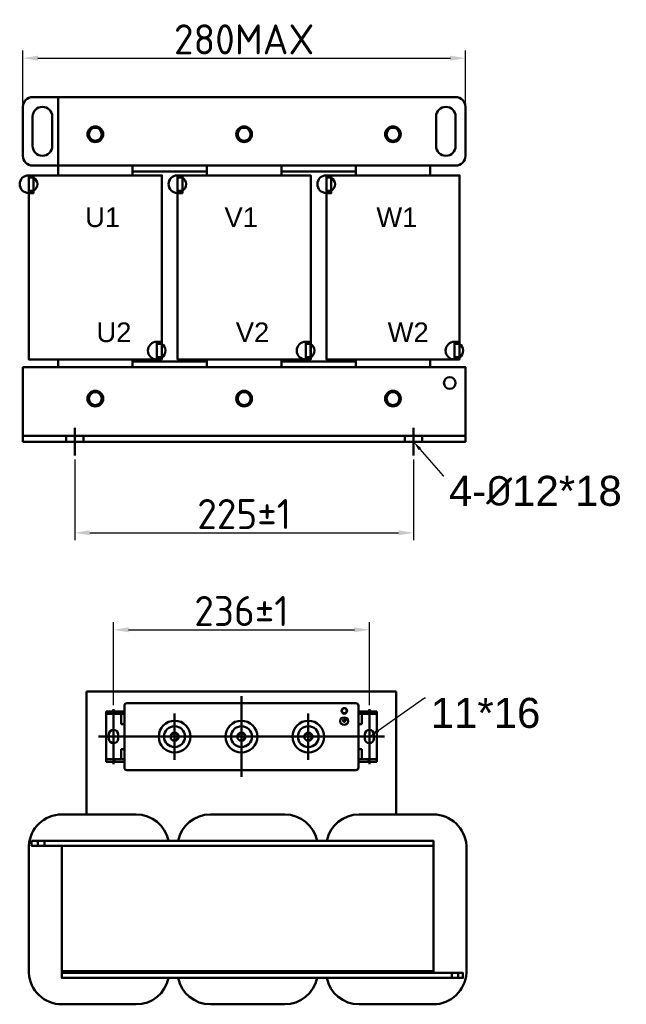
# Model space of a CAD drawing. Header units: millimetres. Extents: x -564 to 501, y 220 to 930.
# Tile 1 of 2: x -564 to -160, y 275 to 930. Entities that reach past the tile are written whole.
import ezdxf
from ezdxf import colors
from ezdxf.entities.mleader import LeaderData, LeaderLine
from ezdxf.math import Vec2, Vec3

# ---------------------------------------------------------------- set-up
doc = ezdxf.new("R2010")
doc.units = ezdxf.units.MM
doc.layers.get('0').update_dxf_attribs({"lineweight": 50})
doc.styles.add('GOST-2.304_Type-B', font='GOST Common.ttf')
doc.styles.get("Standard").update_dxf_attribs({"font": 'arial.ttf'})
doc.dimstyles.new('ISO-25', dxfattribs={"dimtxt": 5, "dimasz": 2.5, "dimexe": 1.25, "dimexo": 0.625, "dimtad": 1, "dimtoh": 1, "dimdec": 0, "dimtxsty": 'GOST-2.304_Type-B', "dimcen": 2.5, "dimadec": 0, "dimazin": 0, "dimtfac": 1, "dimtdec": 0, "dimtmove": 0, "dimatfit": 3, "dimfxl": 1, "dimarcsym": 0})

# ---------------------------------------------------------------- blocks, each defined once
blk = doc.blocks.new('*D53')
at = {"color": 0, "lineweight": -2, "transparency": 16777216}
for p, q in [((-562.17, 874.88), (-562.17, 909.79)), ((-267.39, 874.88), (-267.39, 909.79)), ((-552.17, 904.79), (-277.39, 904.79))]:
    blk.add_line(p, q, dxfattribs=at)
at = {"color": 0, "transparency": 16777216}
for points in [[(-552.17, 906.46), (-552.17, 903.12), (-562.17, 904.79)], [(-277.39, 906.46), (-277.39, 903.12), (-267.39, 904.79)]]:
    blk.add_solid(points, dxfattribs=at)
at = {"layer": 'Defpoints', "color": 0, "transparency": 16777216}
for p in [(-267.39, 904.79), (-562.17, 872.38), (-267.39, 872.38)]:
    blk.add_point(p, dxfattribs=at)
at = {"color": 0, "transparency": 16777216, "insert": (-414.78, 917.29), "char_height": 20, "attachment_point": 5, "style": 'GOST-2.304_Type-B'}
blk.add_mtext('280MAX', dxfattribs=at)
blk = doc.blocks.new('*D54')
at = {"color": 0, "lineweight": -2, "transparency": 16777216}
for p, q in [((-527.58, 637.57), (-527.58, 583.67)), ((-301.97, 637.57), (-301.97, 583.67)), ((-517.58, 588.67), (-311.97, 588.67))]:
    blk.add_line(p, q, dxfattribs=at)
at = {"color": 0, "transparency": 16777216}
for points in [[(-517.58, 590.34), (-517.58, 587), (-527.58, 588.67)], [(-311.97, 590.34), (-311.97, 587), (-301.97, 588.67)]]:
    blk.add_solid(points, dxfattribs=at)
at = {"layer": 'Defpoints', "color": 0, "transparency": 16777216}
for p in [(-527.58, 640.07), (-301.97, 640.07), (-301.97, 588.67)]:
    blk.add_point(p, dxfattribs=at)
at = {"color": 0, "transparency": 16777216, "insert": (-414.78, 601.17), "char_height": 20, "attachment_point": 5, "style": 'GOST-2.304_Type-B'}
blk.add_mtext('225%%P1', dxfattribs=at)
blk = doc.blocks.new('*D55')
at = {"color": 0, "lineweight": -2, "transparency": 16777216}
for p, q in [((-501.77, 473.79), (-501.77, 529.08)), ((-331.39, 473.79), (-331.39, 529.08)), ((-491.77, 524.08), (-341.39, 524.08))]:
    blk.add_line(p, q, dxfattribs=at)
at = {"color": 0, "transparency": 16777216}
for points in [[(-491.77, 525.75), (-491.77, 522.42), (-501.77, 524.08)], [(-341.39, 525.75), (-341.39, 522.42), (-331.39, 524.08)]]:
    blk.add_solid(points, dxfattribs=at)
at = {"layer": 'Defpoints', "color": 0, "transparency": 16777216}
for p in [(-331.39, 524.08), (-501.77, 471.29), (-331.39, 471.29)]:
    blk.add_point(p, dxfattribs=at)
at = {"color": 0, "transparency": 16777216, "insert": (-416.58, 536.58), "char_height": 20, "attachment_point": 5, "style": 'GOST-2.304_Type-B'}
blk.add_mtext('236±1', dxfattribs=at)

msp = doc.modelspace()

# ---------------------------------------------------------------- hatches: boundary and pattern name
h = msp.add_hatch(color=256)
h.set_gradient(color1=(250, 250, 255), one_color=1, tint=1)
edge = h.paths.add_edge_path()
edge.add_line((-348.22, 462.06), (-347.67, 462.06))
edge.add_arc((-347.67, 462.24), 0.187, -90, 0)
edge.add_arc((-347.67, 462.24), 0.187, 0, 90)
edge.add_line((-347.67, 462.43), (-348.22, 462.43))
edge.add_line((-348.22, 462.43), (-348.78, 462.43))
edge.add_arc((-348.78, 462.24), 0.187, 90, 180)
edge.add_arc((-348.78, 462.24), 0.187, 180, 270)
edge.add_line((-348.78, 462.06), (-348.22, 462.06))
edge = h.paths.add_edge_path()
edge.add_line((-348.41, 464.94), (-348.41, 464.12))
edge.add_line((-348.41, 464.12), (-349.6, 464.12))
edge.add_arc((-349.6, 463.94), 0.187, 90, 180)
edge.add_line((-349.79, 463.94), (-349.79, 463.93))
edge.add_arc((-349.6, 463.93), 0.187, -180, -90)
edge.add_line((-349.6, 463.75), (-348.22, 463.75))
edge.add_line((-348.22, 463.75), (-346.84, 463.75))
edge.add_arc((-346.84, 463.93), 0.187, -90, 0)
edge.add_line((-346.65, 463.93), (-346.65, 463.94))
edge.add_arc((-346.84, 463.94), 0.187, 0, 90)
edge.add_line((-346.84, 464.12), (-348.04, 464.12))
edge.add_line((-348.04, 464.12), (-348.04, 464.94))
edge.add_arc((-348.22, 464.94), 0.187, 0, 90)
edge.add_arc((-348.22, 464.94), 0.187, 90, 180)
edge = h.paths.add_edge_path()
edge.add_arc((-349.19, 463.09), 0.187, 90, 180)
edge.add_arc((-349.19, 463.09), 0.187, -180, -90)
edge.add_line((-349.19, 462.9), (-348.22, 462.9))
edge.add_line((-348.22, 462.9), (-347.26, 462.9))
edge.add_arc((-347.26, 463.09), 0.187, -90, 0)
edge.add_arc((-347.26, 463.09), 0.187, 0, 90)
edge.add_line((-347.26, 463.28), (-348.22, 463.28))
edge.add_line((-348.22, 463.28), (-349.19, 463.28))

# ---------------------------------------------------------------- linework, layer by layer
for p, q in [((-538.69, 826.73), (-538.69, 833.25)), ((-489.12, 826.73), (-489.12, 833.25)), ((-439.56, 826.73), (-439.56, 833.25)), ((-389.99, 826.73), (-389.99, 833.25)), ((-340.43, 826.73), (-340.43, 833.25)), ((-290.86, 826.73), (-290.86, 833.25)), ((-472.85, 715.88), (-472.85, 714.43)), ((-373.72, 715.88), (-373.72, 714.43)), ((-274.59, 715.88), (-274.59, 714.43)), ((-489.12, 702.82), (-489.12, 698.9)), ((-439.56, 702.82), (-439.56, 698.9)), ((-389.99, 702.82), (-389.99, 698.9)), ((-340.43, 702.82), (-340.43, 698.9)), ((-527.58, 640.07), (-527.58, 658.61)), ((-301.97, 640.07), (-301.97, 658.61)), ((-267.39, 653.25), (-562.17, 653.25)), ((-533.34, 653.35), (-533.34, 649.34)), ((-533.34, 649.34), (-521.82, 649.34)), ((-521.82, 653.35), (-521.82, 649.34)), ((-307.73, 653.35), (-307.73, 649.34)), ((-307.73, 649.34), (-296.21, 649.34)), ((-296.21, 653.35), (-296.21, 649.34)), ((-519.71, 482.98), (-313.45, 482.98)), ((-416.58, 479.76), (-416.58, 426.06)), ((-313.45, 482.98), (-313.45, 401.12)), ((-494.53, 473.51), (-494.53, 432.31)), ((-492.86, 475.18), (-340.3, 475.18)), ((-338.63, 473.51), (-338.63, 432.31)), ((-461.13, 468.27), (-461.13, 437.56)), ((-416.58, 468.27), (-416.58, 437.56)), ((-372.04, 468.27), (-372.04, 437.56)), ((-508.45, 452.91), (-511.79, 452.91)), ((-492.86, 452.91), (-340.3, 452.91)), ((-381.8, 452.91), (-351.14, 452.91)), ((-324.71, 452.91), (-321.37, 452.91)), ((-492.86, 430.64), (-340.3, 430.64)), ((-552.22, 383.52), (-552.22, 380.22)), ((-547.84, 380.22), (-547.84, 383.52)), ((-536.23, 380.22), (-536.23, 379.12)), ((-288.75, 379.12), (-288.75, 373.62)), ((-288.75, 296.63), (-288.75, 302.13)), ((-536.23, 296.63), (-536.23, 295.53)), ((-294.25, 296.63), (-288.75, 296.63)), ((-288.75, 296.63), (-288.75, 296.63)), ((-288.75, 296.63), (-288.75, 295.53)), ((-288.75, 296.63), (-288.75, 296.63)), ((-288.75, 296.63), (-288.75, 295.53)), ((-276.53, 295.53), (-276.53, 292.23)), ((-272.15, 292.23), (-272.15, 295.53))]:
    msp.add_line(p, q)
at = {"color": 0}
for p, q in [((-494.53, 469.62), (-506.78, 469.62)), ((-506.78, 469.62), (-506.78, 436.21)), ((-494.53, 468.06), (-506.78, 468.06)), ((-501.77, 452.63), (-501.77, 471.29)), ((-494.53, 469.62), (-501.49, 469.62)), ((-501.22, 468.06), (-501.22, 469.62)), ((-494.53, 468.06), (-501.22, 468.06)), ((-494.53, 468.06), (-496.76, 468.06)), ((-496.76, 468.06), (-496.76, 461.26)), ((-494.53, 468.06), (-494.53, 469.62)), ((-338.63, 469.62), (-326.38, 469.62)), ((-338.63, 469.62), (-331.67, 469.62)), ((-338.63, 468.06), (-338.63, 469.62)), ((-338.63, 468.06), (-326.38, 468.06)), ((-338.63, 468.06), (-331.95, 468.06)), ((-338.63, 468.06), (-336.4, 468.06)), ((-336.4, 468.06), (-336.4, 461.26)), ((-331.95, 468.06), (-331.95, 469.62)), ((-331.39, 452.63), (-331.39, 471.29)), ((-326.38, 469.62), (-326.38, 436.21)), ((-494.53, 461.26), (-496.76, 461.26)), ((-494.53, 444.56), (-494.53, 461.26)), ((-338.63, 444.56), (-338.63, 461.26)), ((-338.63, 461.26), (-336.4, 461.26)), ((-492.86, 452.91), (-508.45, 452.91)), ((-504.83, 451.52), (-504.83, 454.3)), ((-501.77, 454.3), (-501.77, 434.54)), ((-498.71, 454.3), (-498.71, 451.52)), ((-494.53, 452.91), (-494.53, 444.56)), ((-340.3, 452.91), (-324.71, 452.91)), ((-338.63, 452.91), (-338.63, 444.56)), ((-334.45, 454.3), (-334.45, 451.52)), ((-331.39, 454.3), (-331.39, 434.54)), ((-328.33, 451.52), (-328.33, 454.3)), ((-496.76, 444.56), (-496.76, 437.93)), ((-494.53, 444.56), (-496.76, 444.56)), ((-338.63, 444.56), (-336.4, 444.56)), ((-336.4, 444.56), (-336.4, 437.93)), ((-494.53, 436.21), (-506.78, 436.21)), ((-494.53, 437.93), (-506.57, 437.93)), ((-494.53, 437.93), (-501.22, 437.93)), ((-501.22, 437.93), (-501.22, 436.21)), ((-494.53, 436.21), (-494.53, 437.93)), ((-338.63, 437.93), (-326.59, 437.93)), ((-338.63, 437.93), (-331.95, 437.93)), ((-338.63, 436.21), (-338.63, 437.93)), ((-338.63, 436.21), (-326.38, 436.21)), ((-331.95, 437.93), (-331.95, 436.21))]:
    msp.add_line(p, q, dxfattribs=at)
at = {"lineweight": 25}
for p, q in [((-349.6, 464.12), (-348.41, 464.12)), ((-349.6, 463.75), (-348.22, 463.75)), ((-348.22, 463.28), (-349.19, 463.28)), ((-348.22, 462.9), (-349.19, 462.9)), ((-348.64, 463.94), (-348.64, 463.93)), ((-348.41, 464.94), (-348.41, 464.12)), ((-346.84, 463.75), (-348.22, 463.75)), ((-348.22, 463.28), (-347.26, 463.28)), ((-348.22, 463.09), (-348.22, 463.09)), ((-348.22, 462.9), (-347.26, 462.9)), ((-348.04, 464.94), (-348.04, 464.12)), ((-346.84, 464.12), (-348.04, 464.12)), ((-347.07, 463.09), (-347.07, 463.09)), ((-346.65, 463.94), (-346.65, 463.93))]:
    msp.add_line(p, q, dxfattribs=at)
for points in [[(-538.69, 878.9), (-555.65, 878.9, 0.414214), (-562.17, 872.38), (-562.17, 839.77, 0.414214), (-555.65, 833.25), (-290.86, 833.25)], [(-290.86, 878.9), (-273.91, 878.9, -0.414214), (-267.39, 872.38), (-267.39, 839.77, -0.414214), (-273.91, 833.25), (-538.69, 833.25)], [(-555.65, 865.86), (-555.65, 846.3, 1), (-542.6, 846.3), (-542.6, 865.86, 1), (-555.65, 865.86, -0.780904)], [(-273.91, 865.86), (-273.91, 846.3, -1), (-286.95, 846.3), (-286.95, 865.86, -1), (-273.91, 865.86, 0.780904)], [(-558.26, 826.73), (-558.41, 826.73, 1), (-558.41, 814.98), (-558.26, 814.98)], [(-459.12, 826.73), (-459.28, 826.73, 1), (-459.28, 814.98), (-459.12, 814.98)], [(-359.99, 826.73), (-360.15, 826.73, 1), (-360.15, 814.98), (-359.99, 814.98)], [(-558.26, 816.43), (-555.06, 816.43, 0.573603), (-555.06, 825.28), (-558.26, 825.28)], [(-459.12, 816.43), (-455.93, 816.43, 0.573603), (-455.93, 825.28), (-459.12, 825.28)], [(-359.99, 816.43), (-356.8, 816.43, 0.573603), (-356.8, 825.28), (-359.99, 825.28)], [(-472.85, 715.88), (-473, 715.88, 1), (-473, 704.12), (-472.85, 704.12)], [(-373.72, 715.88), (-373.87, 715.88, 1), (-373.87, 704.12), (-373.72, 704.12)], [(-274.59, 715.88), (-274.74, 715.88, 1), (-274.74, 704.12), (-274.59, 704.12)], [(-472.85, 705.57), (-469.65, 705.57, 0.573603), (-469.65, 714.43), (-472.85, 714.43)], [(-373.72, 705.57), (-370.52, 705.57, 0.573603), (-370.52, 714.43), (-373.72, 714.43)], [(-274.59, 705.57), (-271.39, 705.57, 0.573603), (-271.39, 714.43), (-274.59, 714.43)], [(-558.21, 380.22, -0.399638), (-536.23, 401.12), (-486.74, 401.12, -0.356394), (-465.18, 383.52)], [(-458.79, 383.52, -0.356394), (-437.24, 401.12), (-387.74, 401.12, -0.356394), (-366.19, 383.52)], [(-359.8, 383.52, -0.356394), (-338.25, 401.12), (-288.75, 401.12, -0.399638), (-266.78, 380.22, -0.356394)], [(-558.21, 295.53, -0.012506), (-558.23, 296.63), (-558.23, 379.12, -0.012506), (-558.21, 380.22, -0.012506)], [(-266.78, 380.22, -0.012506), (-266.75, 379.12), (-266.75, 296.63, -0.012506), (-266.78, 295.53)], [(-522.49, 274.63), (-536.23, 274.63, -0.399638), (-558.21, 295.53)], [(-266.78, 295.53, -0.399638), (-288.75, 274.63), (-324.5, 274.63)], [(-465.18, 292.23, -0.356394), (-486.74, 274.63), (-522.49, 274.63)], [(-423.49, 274.63), (-437.24, 274.63, -0.356394), (-458.79, 292.23)], [(-366.19, 292.23, -0.356394), (-387.74, 274.63), (-423.49, 274.63)], [(-324.5, 274.63), (-338.25, 274.63, -0.356394), (-359.8, 292.23)]]:
    msp.add_lwpolyline(points, format="xyb")
for points in [[(-538.69, 829.34), (-538.69, 878.9), (-290.86, 878.9)], [(-290.86, 833.25), (-290.86, 829.34)], [(-469.56, 704.12), (-558.26, 704.12), (-558.26, 826.73), (-469.56, 826.73), (-469.56, 826.73), (-469.56, 704.12)], [(-439.56, 829.34), (-489.12, 829.34)], [(-370.43, 704.12), (-459.12, 704.12), (-459.12, 826.73), (-370.43, 826.73), (-370.43, 826.73), (-370.43, 704.12)], [(-340.43, 829.34), (-389.99, 829.34)], [(-271.3, 704.12), (-359.99, 704.12), (-359.99, 826.73), (-271.3, 826.73), (-271.3, 826.73), (-271.3, 704.12)], [(-538.69, 698.9), (-538.69, 702.82), (-538.69, 704.12)], [(-489.12, 704.12), (-489.12, 702.82), (-469.56, 702.82)], [(-469.56, 702.82), (-439.56, 702.82), (-439.56, 704.12)], [(-389.99, 704.12), (-389.99, 702.82), (-375.2, 702.82)], [(-375.2, 702.82), (-340.43, 702.82), (-340.43, 704.12)], [(-290.86, 704.12), (-290.86, 702.82), (-290.86, 698.9)], [(-519.71, 482.98), (-519.71, 401.12)], [(-536.23, 383.52), (-288.75, 383.52), (-288.75, 296.63), (-536.23, 296.63), (-536.23, 380.22)], [(-536.23, 380.22), (-288.75, 380.22), (-288.75, 383.52), (-536.23, 383.52)], [(-536.23, 383.52), (-288.75, 383.52), (-288.75, 380.22), (-536.23, 380.22)], [(-465.18, 383.52), (-359.8, 383.52)], [(-288.75, 292.23), (-536.23, 292.23), (-536.23, 295.53), (-288.75, 295.53)]]:
    msp.add_lwpolyline(points)
for points in [[(-516.4, 858.44), (-518.9, 854.12), (-516.4, 849.8), (-511.41, 849.8), (-508.91, 854.12), (-511.41, 858.44)], [(-417.27, 858.44), (-419.77, 854.12), (-417.27, 849.8), (-412.28, 849.8), (-409.78, 854.12), (-412.28, 858.44)], [(-318.14, 858.44), (-320.64, 854.12), (-318.14, 849.8), (-313.15, 849.8), (-310.65, 854.12), (-313.15, 858.44)], [(-558.26, 826.73), (-555.06, 826.73), (-555.06, 814.98), (-558.26, 814.98)], [(-459.12, 826.73), (-455.93, 826.73), (-455.93, 814.98), (-459.12, 814.98)], [(-359.99, 826.73), (-356.8, 826.73), (-356.8, 814.98), (-359.99, 814.98)], [(-472.85, 715.88), (-469.65, 715.88), (-469.65, 704.12), (-472.85, 704.12)], [(-373.72, 715.88), (-370.52, 715.88), (-370.52, 704.12), (-373.72, 704.12)], [(-274.59, 715.88), (-271.39, 715.88), (-271.39, 704.12), (-274.59, 704.12)], [(-562.17, 649.34), (-267.39, 649.34), (-267.39, 698.9), (-562.17, 698.9)], [(-516.4, 682.36), (-518.9, 678.03), (-516.4, 673.71), (-511.41, 673.71), (-508.91, 678.03), (-511.41, 682.36)], [(-417.27, 682.36), (-419.77, 678.03), (-417.27, 673.71), (-412.28, 673.71), (-409.78, 678.03), (-412.28, 682.36)], [(-318.14, 682.36), (-320.64, 678.03), (-318.14, 673.71), (-313.15, 673.71), (-310.65, 678.03), (-313.15, 682.36)], [(-556.32, 383.52), (-288.75, 383.52), (-288.75, 380.22), (-556.32, 380.22)], [(-536.23, 295.53), (-269.12, 295.53), (-269.12, 292.23), (-536.23, 292.23)]]:
    msp.add_lwpolyline(points, close=True)
for centre, radius in [((-513.91, 854.12), 5.22), ((-513.91, 854.12), 5.22), ((-414.78, 854.12), 5.22), ((-414.78, 854.12), 5.22), ((-315.65, 854.12), 5.22), ((-315.65, 854.12), 5.22), ((-513.91, 854.12), 4.32), ((-414.78, 854.12), 4.32), ((-315.65, 854.12), 4.32), ((-277.82, 688.47), 3.91), ((-513.91, 678.03), 5.22), ((-513.91, 678.03), 4.32), ((-414.78, 678.03), 5.22), ((-414.78, 678.03), 5.22), ((-414.78, 678.03), 4.32), ((-315.65, 678.03), 5.22), ((-315.65, 678.03), 5.22), ((-315.65, 678.03), 4.32), ((-348.06, 470.06), 1.86), ((-461.13, 452.91), 10.58), ((-461.13, 452.91), 6.96), ((-416.58, 452.91), 10.58), ((-416.58, 452.91), 6.96), ((-372.04, 452.91), 10.58), ((-372.04, 452.91), 6.96), ((-461.13, 452.91), 2.78), ((-416.58, 452.91), 2.78), ((-372.04, 452.91), 2.78)]:
    msp.add_circle(centre, radius)
for radius in [2.9, 2.3]:
    msp.add_circle((-348.16, 463.28), radius, dxfattribs=at)
for centre, radius, start, end in [((-492.86, 473.51), 1.67, 90, 180), ((-340.3, 473.51), 1.67, 0, 90), ((-348.06, 470.06), 1.58, 120, 45), ((-461.13, 452.91), 2.23, 270, 180), ((-416.58, 452.91), 2.23, 270, 180), ((-372.04, 452.91), 2.23, 270, 180), ((-492.86, 432.31), 1.67, 180, 270), ((-340.3, 432.31), 1.67, 270, 0)]:
    msp.add_arc(centre, radius, start, end)
for centre, start, end in [((-348.45, 463.94), 90, 180), ((-348.45, 463.93), 180, 270), ((-348.22, 464.94), 90, 180), ((-348.22, 464.94), 0, 90), ((-348.03, 463.09), 90, 180), ((-348.03, 463.09), 180, 270), ((-347.26, 463.09), 0, 90), ((-347.26, 463.09), 270, 0), ((-346.84, 463.94), 0, 90), ((-346.84, 463.93), 270, 0)]:
    msp.add_arc(centre, 0.187, start, end, dxfattribs=at)
at = {"color": 0}
for centre, start, end in [((-501.77, 454.3), 0, 180), ((-331.39, 454.3), 0, 180), ((-501.77, 451.52), 180, 0), ((-331.39, 451.52), 180, 0)]:
    msp.add_arc(centre, 3.06, start, end, dxfattribs=at)

# ---------------------------------------------------------------- texts
at = {"char_height": 13.043, "attachment_point": 1}
for s, insert in [('U1', (-520.69, 805.37)), ('V1', (-427.89, 805.37)), ('W1', (-326.71, 805.37)), ('U2', (-513.16, 728.76)), ('V2', (-420.36, 728.76)), ('W2', (-319.19, 728.76))]:
    msp.add_mtext_dynamic_manual_height_columns(s, width=35.3881, gutter_width=20.38, heights=[0], dxfattribs=dict(at, insert=insert))

# ---------------------------------------------------------------- dimensions: what is measured, and where the dimension line sits
for base, p1, p2, text, picture, middle in [((-267.39, 904.79), (-562.17, 872.38), (-267.39, 872.38), '280MAX', '*D53', (-414.78, 917.29)), ((-301.97, 588.67), (-527.58, 640.07), (-301.97, 640.07), '225%%P1', '*D54', (-414.78, 601.17)), ((-331.39, 524.08), (-501.77, 471.29), (-331.39, 471.29), '236±1', '*D55', (-416.58, 536.58))]:
    dim = msp.add_linear_dim(base=base, p1=p1, p2=p2, text=text, dimstyle='ISO-25')
    dim.commit()
    dim.dimension.update_dxf_attribs({"geometry": picture, "text_midpoint": middle})

# ---------------------------------------------------------------- leaders
ml = msp.add_multileader_mtext('Standard')
ml.set_content('4-{\\fISOCPEUR|b0|i0|c0|p34;%%C}12*18', color=256)
ml.set_leader_properties()
ml.build(insert=Vec2(0, 0))
ml.multileader.update_dxf_attribs({"text_left_attachment_type": 0, "text_right_attachment_type": 0, "text_top_attachment_type": 0, "text_bottom_attachment_type": 0, "dogleg_length": 0.36, "arrow_head_size": 6.52, "scale": 4})
ctx = ml.context
ctx.base_point, ctx.scale, ctx.char_height, ctx.arrow_head_size, ctx.landing_gap_size, ctx.plane_origin = Vec3(-281.68, 626.62), 4, 20, 6.52, 3.26, Vec3(-296.21, 649.34)
ctx.left_attachment, ctx.right_attachment = 0, 0
notes = []
notes.append((ctx, [(0, (1, 1, 0), (-282.26, 626.62), (1, 0), 0.587, [(0, [(-301.97, 649.34)], 256, [])])]))
ctx.mtext.insert, ctx.mtext.flow_direction = Vec3(-278.42, 626.62), 5
ml = msp.add_multileader_mtext('Standard')
ml.set_content('11*16', color=256)
ml.set_leader_properties()
ml.build(insert=Vec2(0, 0))
ml.multileader.update_dxf_attribs({"text_left_attachment_type": 0, "text_right_attachment_type": 0, "text_top_attachment_type": 0, "text_bottom_attachment_type": 0, "dogleg_length": 0.36, "arrow_head_size": 7.16, "scale": 4})
ctx = ml.context
ctx.base_point, ctx.scale, ctx.char_height, ctx.arrow_head_size, ctx.landing_gap_size, ctx.plane_origin = Vec3(-294.09, 478.73), 4, 20, 7.16, 3.58, Vec3(-331.39, 452.91)
ctx.left_attachment, ctx.right_attachment = 0, 0
notes.append((ctx, [(0, (1, 1, 0), (-294.74, 478.73), (1, 0), 0.644, [(0, [(-331.39, 452.91)], 256, [])])]))
ctx.mtext.insert, ctx.mtext.flow_direction = Vec3(-290.51, 478.73), 5
for ctx, leaders in notes:
    for number, flags, end, landing, length, lines in leaders:
        leader = LeaderData()
        leader.index, (leader.has_last_leader_line, leader.has_dogleg_vector, leader.attachment_direction) = number, flags
        leader.last_leader_point, leader.dogleg_vector, leader.dogleg_length = Vec3(end), Vec3(landing), length
        for number, points, colour, breaks in lines:
            line = LeaderLine()
            line.index, line.vertices, line.color, line.breaks = number, Vec3.list(points), colors.encode_raw_color(colour), breaks
            leader.lines.append(line)
        ctx.leaders.append(leader)

doc.saveas('drawing.dxf')
